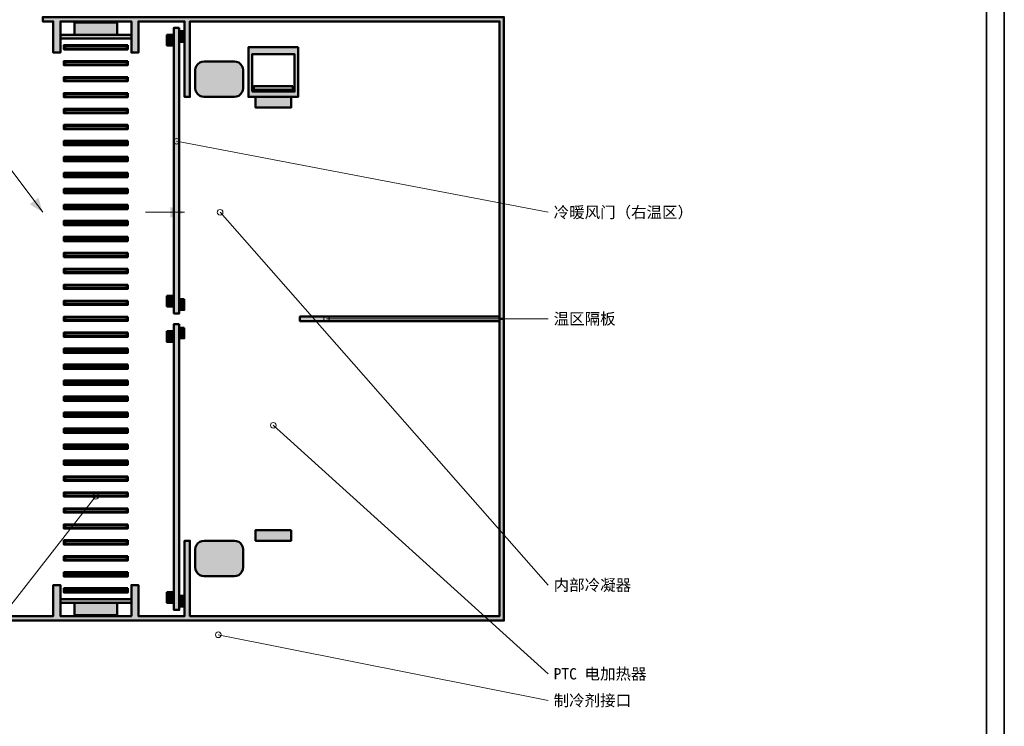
# Model space of a CAD drawing. Header units: millimetres. Extents: x 0 to 841, y 0 to 594.
# Tile 6 of 7: x 564 to 841, y 203 to 402. Entities that reach past the tile are written whole.
import ezdxf
from ezdxf.enums import TextEntityAlignment as Align

# ---------------------------------------------------------------- set-up
doc = ezdxf.new("R2010")
doc.units = ezdxf.units.MM
for name, color, linetype, lineweight, true_color in [('AIR', 7, 'Continuous', 18, 0x7878c8), ('FRAME', 7, 'Continuous', 35, 0x3c3c3c), ('SECTION', 7, 'Continuous', 50, 0x141414), ('TEXT', 7, 'Continuous', 18, 0x141414), ('THIN', 7, 'Continuous', 13, 0x6e6e6e)]:
    doc.layers.add(name, color=color, linetype=linetype, lineweight=lineweight, true_color=true_color)
doc.styles.add('ZH', font='simsun.ttc')

msp = doc.modelspace()

# ---------------------------------------------------------------- hatches: boundary and pattern name
at = {"true_color": 0xe2e2e0}
for points in [[(700, 318), (700, 403), (570, 403), (570, 401.75), (573, 401.75), (573, 393), (575, 393), (575, 401.75), (595, 401.75), (595, 393), (597, 393), (597, 401.75), (610, 401.75), (610, 380.5), (611.5, 380.5), (611.5, 401.75), (698.75, 401.75), (698.75, 318)], [(525, 233), (700, 233), (700, 318), (698.75, 318), (698.75, 234.25), (611.5, 234.25), (611.5, 255.5), (610, 255.5), (610, 234.25), (597, 234.25), (597, 243), (595, 243), (595, 234.25), (575, 234.25), (575, 243), (573, 243), (573, 234.25), (526.25, 234.25), (526.25, 318), (525, 318), (525, 300.5), (523, 300.5), (523, 299.5), (525, 299.5), (525, 274.5), (523, 274.5), (523, 273.5), (525, 273.5), (525, 248.5), (523, 248.5), (523, 247.5), (525, 247.5)]]:
    msp.add_hatch(color=7, dxfattribs=at).paths.add_polyline_path(points)
at = {"true_color": 0x89898b}
for points in [[(591, 401.5), (579, 401.5), (579, 398), (591, 398)], [(609.9, 399), (608.5, 399), (608.5, 396), (609.9, 396)], [(609.9, 323.5), (608.5, 323.5), (608.5, 320.5), (609.9, 320.5)], [(609.9, 315.5), (608.5, 315.5), (608.5, 312.5), (609.9, 312.5)], [(609.9, 240), (608.5, 240), (608.5, 237), (609.9, 237)], [(591, 238), (579, 238), (579, 234.5), (591, 234.5)]]:
    msp.add_hatch(color=7, dxfattribs=at).paths.add_polyline_path(points)
at = {"true_color": 0xf7d78b}
for points in [[(608.5, 400), (607, 400), (607, 319.5), (608.5, 319.5)], [(608.5, 316.5), (607, 316.5), (607, 236), (608.5, 236)]]:
    msp.add_hatch(color=7, dxfattribs=at).paths.add_polyline_path(points)
at = {"true_color": 0xd7dde5}
for points in [[(595, 398), (575, 398), (575, 397), (595, 397)], [(595, 239), (575, 239), (575, 238), (595, 238)]]:
    msp.add_hatch(color=7, dxfattribs=at).paths.add_polyline_path(points)
at = {"true_color": 0xe9e9e2}
for points in [[(605, 398), (605, 395), (607, 395), (607, 398)], [(605, 324.5), (605, 321.5), (607, 321.5), (607, 324.5)], [(605, 314.5), (605, 311.5), (607, 311.5), (607, 314.5)], [(605, 241), (605, 238), (607, 238), (607, 241)]]:
    msp.add_hatch(color=7, dxfattribs=at).paths.add_polyline_path(points)
at = {"true_color": 0xe0e2e5}
h = msp.add_hatch(color=7, dxfattribs=at)
h.paths.add_polyline_path([(594, 395.1), (576, 395.1), (576, 393.9), (594, 393.9)])
h.paths.add_polyline_path([(593.7, 394.15), (576.3, 394.15), (576.3, 394.85), (593.7, 394.85)])
at = {"true_color": 0x8e8e91}
h = msp.add_hatch(color=7, dxfattribs=at)
h.paths.add_polyline_path([(642, 394.5), (628, 394.5), (628, 380.5), (642, 380.5)])
h.paths.add_polyline_path([(629, 382), (629, 392.5), (641, 392.5), (641, 382)])
at = {"true_color": 0xe0e2e5}
h = msp.add_hatch(color=7, dxfattribs=at)
h.paths.add_polyline_path([(594, 390.6), (576, 390.6), (576, 389.4), (594, 389.4)])
h.paths.add_polyline_path([(593.7, 389.65), (576.3, 389.65), (576.3, 390.35), (593.7, 390.35)])
at = {"true_color": 0xe5d4cc}
for points in [[(615.5, 390.5), (614.85, 390.41), (614.25, 390.17), (613.73, 389.77), (613.33, 389.25), (613.09, 388.65), (613, 388), (613, 383), (613.09, 382.35), (613.33, 381.75), (613.73, 381.23), (614.25, 380.83), (614.85, 380.59), (615.5, 380.5), (624, 380.5), (624.65, 380.59), (625.25, 380.83), (625.77, 381.23), (626.17, 381.75), (626.41, 382.35), (626.5, 383), (626.5, 388), (626.41, 388.65), (626.17, 389.25), (625.77, 389.77), (625.25, 390.17), (624.65, 390.41), (624, 390.5)], [(615.5, 255.5), (614.85, 255.41), (614.25, 255.17), (613.73, 254.77), (613.33, 254.25), (613.09, 253.65), (613, 253), (613, 248), (613.09, 247.35), (613.33, 246.75), (613.73, 246.23), (614.25, 245.83), (614.85, 245.59), (615.5, 245.5), (624, 245.5), (624.65, 245.59), (625.25, 245.83), (625.77, 246.23), (626.17, 246.75), (626.41, 247.35), (626.5, 248), (626.5, 253), (626.41, 253.65), (626.17, 254.25), (625.77, 254.77), (625.25, 255.17), (624.65, 255.41), (624, 255.5)]]:
    msp.add_hatch(color=7, dxfattribs=at).paths.add_polyline_path(points)
at = {"true_color": 0xe0e2e5}
h = msp.add_hatch(color=7, dxfattribs=at)
h.paths.add_polyline_path([(594, 386.1), (576, 386.1), (576, 384.9), (594, 384.9)])
h.paths.add_polyline_path([(593.7, 385.15), (576.3, 385.15), (576.3, 385.85), (593.7, 385.85)])
at = {"true_color": 0x80ad91}
msp.add_hatch(color=7, dxfattribs=at).paths.add_polyline_path([(640.5, 383.5), (629.5, 383.5), (629.5, 382.5), (640.5, 382.5)])
at = {"true_color": 0xe0e2e5}
h = msp.add_hatch(color=7, dxfattribs=at)
h.paths.add_polyline_path([(594, 381.6), (576, 381.6), (576, 380.4), (594, 380.4)])
h.paths.add_polyline_path([(593.7, 380.65), (576.3, 380.65), (576.3, 381.35), (593.7, 381.35)])
at = {"true_color": 0x95979a}
for points in [[(640, 380.5), (630, 380.5), (630, 377.5), (640, 377.5)], [(640, 258.5), (630, 258.5), (630, 255.5), (640, 255.5)]]:
    msp.add_hatch(color=7, dxfattribs=at).paths.add_polyline_path(points)
at = {"true_color": 0xe0e2e5}
h = msp.add_hatch(color=7, dxfattribs=at)
h.paths.add_polyline_path([(594, 377.1), (576, 377.1), (576, 375.9), (594, 375.9)])
h.paths.add_polyline_path([(593.7, 376.15), (576.3, 376.15), (576.3, 376.85), (593.7, 376.85)])
h = msp.add_hatch(color=7, dxfattribs=at)
h.paths.add_polyline_path([(594, 372.6), (576, 372.6), (576, 371.4), (594, 371.4)])
h.paths.add_polyline_path([(593.7, 371.65), (576.3, 371.65), (576.3, 372.35), (593.7, 372.35)])
h = msp.add_hatch(color=7, dxfattribs=at)
h.paths.add_polyline_path([(594, 368.1), (576, 368.1), (576, 366.9), (594, 366.9)])
h.paths.add_polyline_path([(593.7, 367.15), (576.3, 367.15), (576.3, 367.85), (593.7, 367.85)])
h = msp.add_hatch(color=7, dxfattribs=at)
h.paths.add_polyline_path([(594, 363.6), (576, 363.6), (576, 362.4), (594, 362.4)])
h.paths.add_polyline_path([(593.7, 362.65), (576.3, 362.65), (576.3, 363.35), (593.7, 363.35)])
h = msp.add_hatch(color=7, dxfattribs=at)
h.paths.add_polyline_path([(594, 359.1), (576, 359.1), (576, 357.9), (594, 357.9)])
h.paths.add_polyline_path([(593.7, 358.15), (576.3, 358.15), (576.3, 358.85), (593.7, 358.85)])
h = msp.add_hatch(color=7, dxfattribs=at)
h.paths.add_polyline_path([(594, 354.6), (576, 354.6), (576, 353.4), (594, 353.4)])
h.paths.add_polyline_path([(593.7, 353.65), (576.3, 353.65), (576.3, 354.35), (593.7, 354.35)])
h = msp.add_hatch(color=7, dxfattribs=at)
h.paths.add_polyline_path([(594, 350.1), (576, 350.1), (576, 348.9), (594, 348.9)])
h.paths.add_polyline_path([(593.7, 349.15), (576.3, 349.15), (576.3, 349.85), (593.7, 349.85)])
h = msp.add_hatch(color=7, dxfattribs=at)
h.paths.add_polyline_path([(594, 345.6), (576, 345.6), (576, 344.4), (594, 344.4)])
h.paths.add_polyline_path([(593.7, 344.65), (576.3, 344.65), (576.3, 345.35), (593.7, 345.35)])
h = msp.add_hatch(color=7, dxfattribs=at)
h.paths.add_polyline_path([(594, 341.1), (576, 341.1), (576, 339.9), (594, 339.9)])
h.paths.add_polyline_path([(593.7, 340.15), (576.3, 340.15), (576.3, 340.85), (593.7, 340.85)])
h = msp.add_hatch(color=7, dxfattribs=at)
h.paths.add_polyline_path([(594, 336.6), (576, 336.6), (576, 335.4), (594, 335.4)])
h.paths.add_polyline_path([(593.7, 335.65), (576.3, 335.65), (576.3, 336.35), (593.7, 336.35)])
h = msp.add_hatch(color=7, dxfattribs=at)
h.paths.add_polyline_path([(594, 332.1), (576, 332.1), (576, 330.9), (594, 330.9)])
h.paths.add_polyline_path([(593.7, 331.15), (576.3, 331.15), (576.3, 331.85), (593.7, 331.85)])
h = msp.add_hatch(color=7, dxfattribs=at)
h.paths.add_polyline_path([(594, 327.6), (576, 327.6), (576, 326.4), (594, 326.4)])
h.paths.add_polyline_path([(593.7, 326.65), (576.3, 326.65), (576.3, 327.35), (593.7, 327.35)])
h = msp.add_hatch(color=7, dxfattribs=at)
h.paths.add_polyline_path([(594, 323.1), (576, 323.1), (576, 321.9), (594, 321.9)])
h.paths.add_polyline_path([(593.7, 322.15), (576.3, 322.15), (576.3, 322.85), (593.7, 322.85)])
h = msp.add_hatch(color=7, dxfattribs=at)
h.paths.add_polyline_path([(594, 318.6), (576, 318.6), (576, 317.4), (594, 317.4)])
h.paths.add_polyline_path([(593.7, 317.65), (576.3, 317.65), (576.3, 318.35), (593.7, 318.35)])
at = {"true_color": 0xd4d4d2}
msp.add_hatch(color=7, dxfattribs=at).paths.add_polyline_path([(698.75, 318.62), (642.5, 318.62), (642.5, 317.38), (698.75, 317.38)])
at = {"true_color": 0xe0e2e5}
h = msp.add_hatch(color=7, dxfattribs=at)
h.paths.add_polyline_path([(594, 314.1), (576, 314.1), (576, 312.9), (594, 312.9)])
h.paths.add_polyline_path([(593.7, 313.15), (576.3, 313.15), (576.3, 313.85), (593.7, 313.85)])
h = msp.add_hatch(color=7, dxfattribs=at)
h.paths.add_polyline_path([(594, 309.6), (576, 309.6), (576, 308.4), (594, 308.4)])
h.paths.add_polyline_path([(593.7, 308.65), (576.3, 308.65), (576.3, 309.35), (593.7, 309.35)])
h = msp.add_hatch(color=7, dxfattribs=at)
h.paths.add_polyline_path([(594, 305.1), (576, 305.1), (576, 303.9), (594, 303.9)])
h.paths.add_polyline_path([(593.7, 304.15), (576.3, 304.15), (576.3, 304.85), (593.7, 304.85)])
h = msp.add_hatch(color=7, dxfattribs=at)
h.paths.add_polyline_path([(594, 300.6), (576, 300.6), (576, 299.4), (594, 299.4)])
h.paths.add_polyline_path([(593.7, 299.65), (576.3, 299.65), (576.3, 300.35), (593.7, 300.35)])
h = msp.add_hatch(color=7, dxfattribs=at)
h.paths.add_polyline_path([(594, 296.1), (576, 296.1), (576, 294.9), (594, 294.9)])
h.paths.add_polyline_path([(593.7, 295.15), (576.3, 295.15), (576.3, 295.85), (593.7, 295.85)])
h = msp.add_hatch(color=7, dxfattribs=at)
h.paths.add_polyline_path([(594, 291.6), (576, 291.6), (576, 290.4), (594, 290.4)])
h.paths.add_polyline_path([(593.7, 290.65), (576.3, 290.65), (576.3, 291.35), (593.7, 291.35)])
h = msp.add_hatch(color=7, dxfattribs=at)
h.paths.add_polyline_path([(594, 287.1), (576, 287.1), (576, 285.9), (594, 285.9)])
h.paths.add_polyline_path([(593.7, 286.15), (576.3, 286.15), (576.3, 286.85), (593.7, 286.85)])
h = msp.add_hatch(color=7, dxfattribs=at)
h.paths.add_polyline_path([(594, 282.6), (576, 282.6), (576, 281.4), (594, 281.4)])
h.paths.add_polyline_path([(593.7, 281.65), (576.3, 281.65), (576.3, 282.35), (593.7, 282.35)])
h = msp.add_hatch(color=7, dxfattribs=at)
h.paths.add_polyline_path([(594, 278.1), (576, 278.1), (576, 276.9), (594, 276.9)])
h.paths.add_polyline_path([(593.7, 277.15), (576.3, 277.15), (576.3, 277.85), (593.7, 277.85)])
h = msp.add_hatch(color=7, dxfattribs=at)
h.paths.add_polyline_path([(594, 273.6), (576, 273.6), (576, 272.4), (594, 272.4)])
h.paths.add_polyline_path([(593.7, 272.65), (576.3, 272.65), (576.3, 273.35), (593.7, 273.35)])
h = msp.add_hatch(color=7, dxfattribs=at)
h.paths.add_polyline_path([(594, 269.1), (576, 269.1), (576, 267.9), (594, 267.9)])
h.paths.add_polyline_path([(593.7, 268.15), (576.3, 268.15), (576.3, 268.85), (593.7, 268.85)])
h = msp.add_hatch(color=7, dxfattribs=at)
h.paths.add_polyline_path([(594, 264.6), (576, 264.6), (576, 263.4), (594, 263.4)])
h.paths.add_polyline_path([(593.7, 263.65), (576.3, 263.65), (576.3, 264.35), (593.7, 264.35)])
h = msp.add_hatch(color=7, dxfattribs=at)
h.paths.add_polyline_path([(594, 260.1), (576, 260.1), (576, 258.9), (594, 258.9)])
h.paths.add_polyline_path([(593.7, 259.15), (576.3, 259.15), (576.3, 259.85), (593.7, 259.85)])
h = msp.add_hatch(color=7, dxfattribs=at)
h.paths.add_polyline_path([(594, 255.6), (576, 255.6), (576, 254.4), (594, 254.4)])
h.paths.add_polyline_path([(593.7, 254.65), (576.3, 254.65), (576.3, 255.35), (593.7, 255.35)])
h = msp.add_hatch(color=7, dxfattribs=at)
h.paths.add_polyline_path([(594, 251.1), (576, 251.1), (576, 249.9), (594, 249.9)])
h.paths.add_polyline_path([(593.7, 250.15), (576.3, 250.15), (576.3, 250.85), (593.7, 250.85)])
h = msp.add_hatch(color=7, dxfattribs=at)
h.paths.add_polyline_path([(594, 246.6), (576, 246.6), (576, 245.4), (594, 245.4)])
h.paths.add_polyline_path([(593.7, 245.65), (576.3, 245.65), (576.3, 246.35), (593.7, 246.35)])
h = msp.add_hatch(color=7, dxfattribs=at)
h.paths.add_polyline_path([(594, 242.1), (576, 242.1), (576, 240.9), (594, 240.9)])
h.paths.add_polyline_path([(593.7, 241.15), (576.3, 241.15), (576.3, 241.85), (593.7, 241.85)])
at = {"layer": 'AIR'}
for points in [[(570, 348), (568.82, 352.11), (566.38, 350.29)], [(610, 348), (606, 349.52), (606, 346.48)]]:
    msp.add_hatch(color=7, dxfattribs=at).paths.add_polyline_path(points)

# ---------------------------------------------------------------- linework, layer by layer
for points in [[(547.5, 378), (570, 348)], [(599, 348), (610, 348)]]:
    msp.add_lwpolyline(points, dxfattribs=at)
at = {"layer": 'FRAME'}
for points in [[(0, 0), (841, 0), (841, 594), (0, 594)], [(5, 5), (836, 5), (836, 589), (5, 589)]]:
    msp.add_lwpolyline(points, close=True, dxfattribs=at)
at = {"layer": 'SECTION'}
for points in [[(700, 318), (700, 403), (570, 403), (570, 401.75), (573, 401.75), (573, 393), (575, 393), (575, 401.75), (595, 401.75), (595, 393), (597, 393), (597, 401.75), (610, 401.75), (610, 380.5), (611.5, 380.5), (611.5, 401.75), (698.75, 401.75), (698.75, 318)], [(591, 401.5), (579, 401.5), (579, 398), (591, 398)], [(608.5, 400), (607, 400), (607, 319.5), (608.5, 319.5)], [(595, 398), (575, 398), (575, 397), (595, 397)], [(605, 398), (605, 395), (607, 395), (607, 398)], [(609.9, 399), (608.5, 399), (608.5, 396), (609.9, 396)], [(594, 395.1), (576, 395.1), (576, 393.9), (594, 393.9)], [(593.7, 394.15), (576.3, 394.15), (576.3, 394.85), (593.7, 394.85)], [(642, 394.5), (628, 394.5), (628, 380.5), (642, 380.5)], [(629, 382), (629, 392.5), (641, 392.5), (641, 382)], [(594, 390.6), (576, 390.6), (576, 389.4), (594, 389.4)], [(593.7, 389.65), (576.3, 389.65), (576.3, 390.35), (593.7, 390.35)], [(615.5, 390.5), (614.85, 390.41), (614.25, 390.17), (613.73, 389.77), (613.33, 389.25), (613.09, 388.65), (613, 388), (613, 383), (613.09, 382.35), (613.33, 381.75), (613.73, 381.23), (614.25, 380.83), (614.85, 380.59), (615.5, 380.5), (624, 380.5), (624.65, 380.59), (625.25, 380.83), (625.77, 381.23), (626.17, 381.75), (626.41, 382.35), (626.5, 383), (626.5, 388), (626.41, 388.65), (626.17, 389.25), (625.77, 389.77), (625.25, 390.17), (624.65, 390.41), (624, 390.5)], [(594, 386.1), (576, 386.1), (576, 384.9), (594, 384.9)], [(593.7, 385.15), (576.3, 385.15), (576.3, 385.85), (593.7, 385.85)], [(640.5, 383.5), (629.5, 383.5), (629.5, 382.5), (640.5, 382.5)], [(594, 381.6), (576, 381.6), (576, 380.4), (594, 380.4)], [(593.7, 380.65), (576.3, 380.65), (576.3, 381.35), (593.7, 381.35)], [(640, 380.5), (630, 380.5), (630, 377.5), (640, 377.5)], [(594, 377.1), (576, 377.1), (576, 375.9), (594, 375.9)], [(593.7, 376.15), (576.3, 376.15), (576.3, 376.85), (593.7, 376.85)], [(594, 372.6), (576, 372.6), (576, 371.4), (594, 371.4)], [(593.7, 371.65), (576.3, 371.65), (576.3, 372.35), (593.7, 372.35)], [(594, 368.1), (576, 368.1), (576, 366.9), (594, 366.9)], [(593.7, 367.15), (576.3, 367.15), (576.3, 367.85), (593.7, 367.85)], [(594, 363.6), (576, 363.6), (576, 362.4), (594, 362.4)], [(593.7, 362.65), (576.3, 362.65), (576.3, 363.35), (593.7, 363.35)], [(594, 359.1), (576, 359.1), (576, 357.9), (594, 357.9)], [(593.7, 358.15), (576.3, 358.15), (576.3, 358.85), (593.7, 358.85)], [(594, 354.6), (576, 354.6), (576, 353.4), (594, 353.4)], [(593.7, 353.65), (576.3, 353.65), (576.3, 354.35), (593.7, 354.35)], [(594, 350.1), (576, 350.1), (576, 348.9), (594, 348.9)], [(593.7, 349.15), (576.3, 349.15), (576.3, 349.85), (593.7, 349.85)], [(594, 345.6), (576, 345.6), (576, 344.4), (594, 344.4)], [(593.7, 344.65), (576.3, 344.65), (576.3, 345.35), (593.7, 345.35)], [(594, 341.1), (576, 341.1), (576, 339.9), (594, 339.9)], [(593.7, 340.15), (576.3, 340.15), (576.3, 340.85), (593.7, 340.85)], [(594, 336.6), (576, 336.6), (576, 335.4), (594, 335.4)], [(593.7, 335.65), (576.3, 335.65), (576.3, 336.35), (593.7, 336.35)], [(594, 332.1), (576, 332.1), (576, 330.9), (594, 330.9)], [(593.7, 331.15), (576.3, 331.15), (576.3, 331.85), (593.7, 331.85)], [(594, 327.6), (576, 327.6), (576, 326.4), (594, 326.4)], [(593.7, 326.65), (576.3, 326.65), (576.3, 327.35), (593.7, 327.35)], [(594, 323.1), (576, 323.1), (576, 321.9), (594, 321.9)], [(593.7, 322.15), (576.3, 322.15), (576.3, 322.85), (593.7, 322.85)], [(605, 324.5), (605, 321.5), (607, 321.5), (607, 324.5)], [(609.9, 323.5), (608.5, 323.5), (608.5, 320.5), (609.9, 320.5)], [(594, 318.6), (576, 318.6), (576, 317.4), (594, 317.4)], [(593.7, 317.65), (576.3, 317.65), (576.3, 318.35), (593.7, 318.35)], [(608.5, 316.5), (607, 316.5), (607, 236), (608.5, 236)], [(698.75, 318.62), (642.5, 318.62), (642.5, 317.38), (698.75, 317.38)], [(594, 314.1), (576, 314.1), (576, 312.9), (594, 312.9)], [(593.7, 313.15), (576.3, 313.15), (576.3, 313.85), (593.7, 313.85)], [(605, 314.5), (605, 311.5), (607, 311.5), (607, 314.5)], [(609.9, 315.5), (608.5, 315.5), (608.5, 312.5), (609.9, 312.5)], [(594, 309.6), (576, 309.6), (576, 308.4), (594, 308.4)], [(593.7, 308.65), (576.3, 308.65), (576.3, 309.35), (593.7, 309.35)], [(594, 305.1), (576, 305.1), (576, 303.9), (594, 303.9)], [(593.7, 304.15), (576.3, 304.15), (576.3, 304.85), (593.7, 304.85)], [(594, 300.6), (576, 300.6), (576, 299.4), (594, 299.4)], [(593.7, 299.65), (576.3, 299.65), (576.3, 300.35), (593.7, 300.35)], [(594, 296.1), (576, 296.1), (576, 294.9), (594, 294.9)], [(593.7, 295.15), (576.3, 295.15), (576.3, 295.85), (593.7, 295.85)], [(594, 291.6), (576, 291.6), (576, 290.4), (594, 290.4)], [(593.7, 290.65), (576.3, 290.65), (576.3, 291.35), (593.7, 291.35)], [(594, 287.1), (576, 287.1), (576, 285.9), (594, 285.9)], [(593.7, 286.15), (576.3, 286.15), (576.3, 286.85), (593.7, 286.85)], [(594, 282.6), (576, 282.6), (576, 281.4), (594, 281.4)], [(593.7, 281.65), (576.3, 281.65), (576.3, 282.35), (593.7, 282.35)], [(594, 278.1), (576, 278.1), (576, 276.9), (594, 276.9)], [(593.7, 277.15), (576.3, 277.15), (576.3, 277.85), (593.7, 277.85)], [(594, 273.6), (576, 273.6), (576, 272.4), (594, 272.4)], [(593.7, 272.65), (576.3, 272.65), (576.3, 273.35), (593.7, 273.35)], [(594, 269.1), (576, 269.1), (576, 267.9), (594, 267.9)], [(593.7, 268.15), (576.3, 268.15), (576.3, 268.85), (593.7, 268.85)], [(594, 264.6), (576, 264.6), (576, 263.4), (594, 263.4)], [(593.7, 263.65), (576.3, 263.65), (576.3, 264.35), (593.7, 264.35)], [(594, 260.1), (576, 260.1), (576, 258.9), (594, 258.9)], [(593.7, 259.15), (576.3, 259.15), (576.3, 259.85), (593.7, 259.85)], [(640, 258.5), (630, 258.5), (630, 255.5), (640, 255.5)], [(594, 255.6), (576, 255.6), (576, 254.4), (594, 254.4)], [(593.7, 254.65), (576.3, 254.65), (576.3, 255.35), (593.7, 255.35)], [(615.5, 255.5), (614.85, 255.41), (614.25, 255.17), (613.73, 254.77), (613.33, 254.25), (613.09, 253.65), (613, 253), (613, 248), (613.09, 247.35), (613.33, 246.75), (613.73, 246.23), (614.25, 245.83), (614.85, 245.59), (615.5, 245.5), (624, 245.5), (624.65, 245.59), (625.25, 245.83), (625.77, 246.23), (626.17, 246.75), (626.41, 247.35), (626.5, 248), (626.5, 253), (626.41, 253.65), (626.17, 254.25), (625.77, 254.77), (625.25, 255.17), (624.65, 255.41), (624, 255.5)], [(594, 251.1), (576, 251.1), (576, 249.9), (594, 249.9)], [(593.7, 250.15), (576.3, 250.15), (576.3, 250.85), (593.7, 250.85)], [(594, 246.6), (576, 246.6), (576, 245.4), (594, 245.4)], [(593.7, 245.65), (576.3, 245.65), (576.3, 246.35), (593.7, 246.35)], [(594, 242.1), (576, 242.1), (576, 240.9), (594, 240.9)], [(593.7, 241.15), (576.3, 241.15), (576.3, 241.85), (593.7, 241.85)], [(595, 239), (575, 239), (575, 238), (595, 238)], [(605, 241), (605, 238), (607, 238), (607, 241)], [(609.9, 240), (608.5, 240), (608.5, 237), (609.9, 237)], [(591, 238), (579, 238), (579, 234.5), (591, 234.5)]]:
    msp.add_lwpolyline(points, close=True, dxfattribs=at)
msp.add_lwpolyline([(525, 233), (700, 233), (700, 318), (698.75, 318), (698.75, 234.25), (611.5, 234.25), (611.5, 255.5), (610, 255.5), (610, 234.25), (597, 234.25), (597, 243), (595, 243), (595, 234.25), (575, 234.25), (575, 243), (573, 243), (573, 234.25), (526.25, 234.25)], dxfattribs=at)
at = {"layer": 'THIN'}
for points in [[(607.75, 368), (712.5, 348)], [(620, 348), (712.5, 243)], [(650, 318), (712.5, 318)], [(635, 288), (712.5, 218)], [(585, 268), (540, 210.5)], [(619.5, 229), (712.5, 210.5)]]:
    msp.add_lwpolyline(points, dxfattribs=at)
for centre in [(607.75, 368), (620, 348), (650, 318), (635, 288), (585, 268), (619.5, 229)]:
    msp.add_circle(centre, 0.8, dxfattribs=at)

# ---------------------------------------------------------------- texts
at = {"layer": 'TEXT', "style": 'ZH'}
for s, p in [('冷暖风门（右温区）', (714, 348)), ('温区隔板', (714, 318)), ('内部冷凝器', (714, 243)), ('PTC 电加热器', (714, 218)), ('制冷剂接口', (714, 210.5))]:
    msp.add_text(s, height=3.2, dxfattribs=at).set_placement(p, align=Align.MIDDLE_LEFT)

doc.saveas('drawing.dxf')
